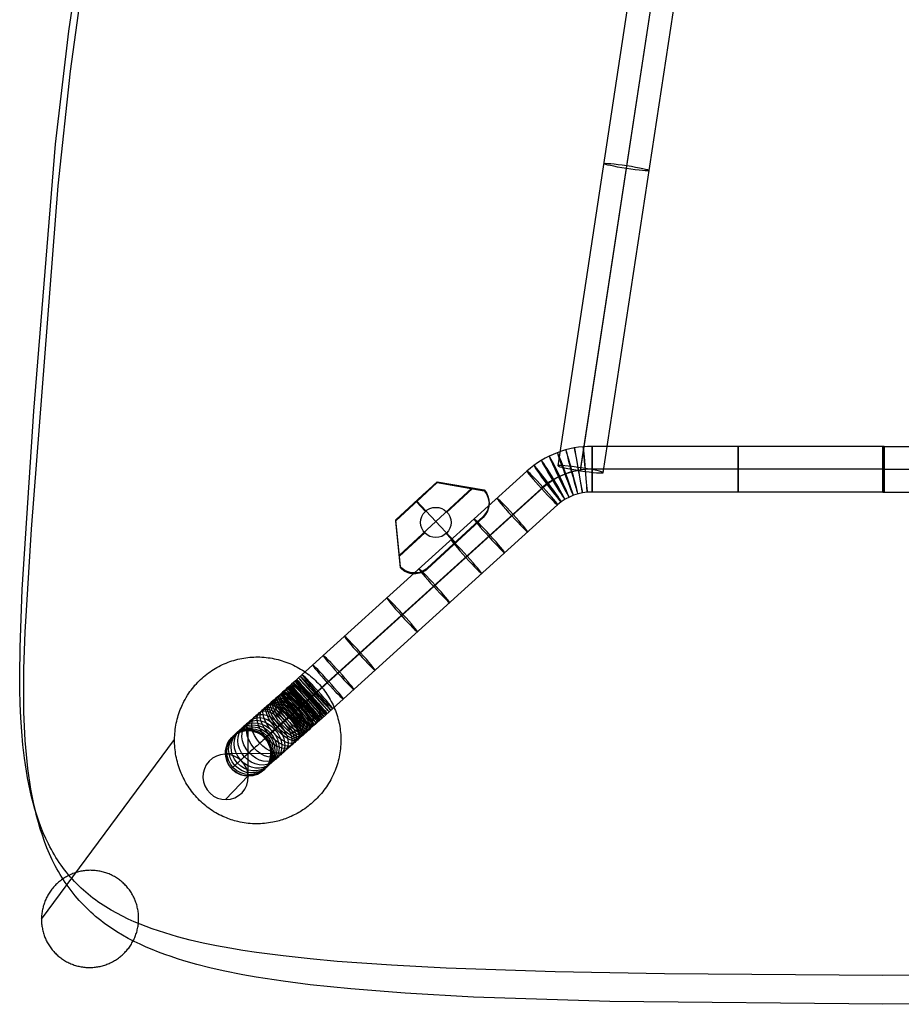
# Model space of a CAD drawing. Extents: x 603 to 1103, y 2695 to 3213.
# Tile 1 of 6: x 626 to 858, y 2695 to 2954. Entities that reach past the tile are written whole.
import ezdxf

# ---------------------------------------------------------------- set-up
doc = ezdxf.new("R2010")
doc.units = 0
doc.layers.add('CAPA_01', color=12, linetype='CONTINUOUS')
doc.layers.add('PATAS_MADERA_CON_METAL', color=70, linetype='CONTINUOUS')

msp = doc.modelspace()

# ---------------------------------------------------------------- linework, layer by layer
at = {"layer": 'CAPA_01'}
for points in [[(910.24, 2702.8, 428.5), (852.75, 2702.43, 428.1), (795.29, 2702.8, 428.51), (766.56, 2703.34, 429.08), (737.84, 2704.3, 430.07), (723.51, 2705.07, 430.83), (709.21, 2706.1, 431.81), (702.08, 2706.76, 432.4), (694.97, 2707.53, 433.09), (687.91, 2708.46, 433.87), (684.39, 2708.99, 434.31), (680.89, 2709.57, 434.78), (677.41, 2710.22, 435.29), (673.95, 2710.93, 435.84), (670.53, 2711.72, 436.42), (667.13, 2712.6, 437.06), (665.46, 2713.08, 437.39), (663.8, 2713.58, 437.74), (662.15, 2714.11, 438.09), (660.51, 2714.67, 438.47), (658.9, 2715.26, 438.85), (657.3, 2715.89, 439.24), (655.73, 2716.55, 439.65), (654.18, 2717.25, 440.07), (652.66, 2717.98, 440.5), (651.17, 2718.76, 440.95), (649.71, 2719.58, 441.4), (648.28, 2720.44, 441.86), (646.9, 2721.34, 442.33), (646.22, 2721.81, 442.57), (645.56, 2722.29, 442.8), (644.9, 2722.78, 443.04), (644.26, 2723.28, 443.29), (643.62, 2723.8, 443.53), (643, 2724.33, 443.77), (642.39, 2724.86, 444.01), (641.79, 2725.41, 444.26), (641.21, 2725.97, 444.5), (640.63, 2726.54, 444.74), (640.07, 2727.12, 444.99), (639.53, 2727.71, 445.23), (638.99, 2728.31, 445.47), (638.47, 2728.92, 445.71), (637.96, 2729.55, 445.94), (637.46, 2730.18, 446.18), (636.98, 2730.82, 446.41), (636.51, 2731.47, 446.65), (636.06, 2732.13, 446.87), (635.61, 2732.8, 447.1), (635.18, 2733.48, 447.33), (634.76, 2734.17, 447.55), (634.35, 2734.87, 447.77), (633.96, 2735.58, 447.98), (633.58, 2736.29, 448.19), (633.21, 2737.01, 448.4), (632.51, 2738.47, 448.8), (631.85, 2739.96, 449.19), (631.23, 2741.49, 449.57), (630.66, 2743.04, 449.92), (630.13, 2744.6, 450.26), (629.64, 2746.19, 450.58), (629.19, 2747.81, 450.88), (628.76, 2749.44, 451.17), (628.38, 2751.09, 451.44), (628.03, 2752.75, 451.68), (627.7, 2754.44, 451.92), (627.41, 2756.14, 452.13), (627.14, 2757.86, 452.33), (626.9, 2759.59, 452.51), (626.49, 2763.09, 452.82), (626.17, 2766.64, 453.07), (625.93, 2770.24, 453.26), (625.77, 2773.87, 453.39), (625.67, 2777.56, 453.48), (625.63, 2781.25, 453.52), (625.72, 2788.74, 453.47), (626.32, 2803.99, 453.06), (629.32, 2850.9, 450.71), (635.04, 2921.16, 445.86), (638.54, 2950.97, 443.56), (642.88, 2979.76, 441.31)], [(924.62, 2695.54, 435.37), (852.75, 2694.81, 434.57), (780.92, 2695.54, 435.38), (745.01, 2696.7, 436.6), (727.07, 2697.72, 437.62), (712.76, 2698.86, 438.72), (702.06, 2699.97, 439.75), (694.95, 2700.88, 440.55), (687.89, 2701.97, 441.48), (684.37, 2702.59, 441.99), (679.13, 2703.64, 442.84), (675.66, 2704.43, 443.46), (672.22, 2705.31, 444.12), (668.82, 2706.28, 444.83), (667.13, 2706.8, 445.2), (665.45, 2707.35, 445.59), (663.79, 2707.94, 445.99), (662.15, 2708.55, 446.41), (660.51, 2709.2, 446.84), (658.9, 2709.88, 447.28), (657.31, 2710.61, 447.74), (655.74, 2711.37, 448.21), (654.2, 2712.17, 448.69), (652.69, 2713.02, 449.18), (651.2, 2713.91, 449.69), (649.75, 2714.85, 450.21), (648.33, 2715.83, 450.73), (647.64, 2716.34, 451), (646.96, 2716.86, 451.27), (646.29, 2717.4, 451.54), (645.62, 2717.94, 451.81), (644.97, 2718.5, 452.08), (644.34, 2719.07, 452.35), (643.71, 2719.66, 452.63), (643.09, 2720.25, 452.9), (642.49, 2720.86, 453.18), (641.9, 2721.48, 453.45), (641.32, 2722.11, 453.72), (640.75, 2722.75, 454), (640.2, 2723.4, 454.27), (639.66, 2724.07, 454.54), (639.14, 2724.74, 454.81), (638.62, 2725.43, 455.08), (638.12, 2726.13, 455.34), (637.63, 2726.84, 455.6), (637.16, 2727.55, 455.86), (636.7, 2728.28, 456.12), (636.26, 2729.01, 456.37), (635.82, 2729.76, 456.62), (635.4, 2730.51, 456.87), (634.99, 2731.28, 457.12), (634.22, 2732.83, 457.59), (633.49, 2734.41, 458.05), (632.81, 2736.01, 458.49), (632.18, 2737.64, 458.91), (631.59, 2739.31, 459.32), (631.05, 2740.99, 459.7), (630.55, 2742.69, 460.07), (630.09, 2744.4, 460.41), (629.66, 2746.15, 460.73), (629.27, 2747.91, 461.04), (628.91, 2749.67, 461.32), (628.59, 2751.44, 461.58), (628.3, 2753.24, 461.83), (628.03, 2755.05, 462.05), (627.8, 2756.87, 462.26), (627.4, 2760.54, 462.61), (627.1, 2764.24, 462.9), (626.89, 2767.97, 463.12), (626.75, 2771.73, 463.28), (626.68, 2777.41, 463.43), (626.73, 2783.13, 463.46), (627.06, 2792.72, 463.32), (628.73, 2819.85, 462.3), (635.73, 2910.21, 456.53), (638.98, 2940.45, 454.24), (642.53, 2965.96, 452.22)]]:
    msp.add_polyline3d(points, dxfattribs=at)
at = {"layer": 'PATAS_MADERA_CON_METAL'}
for p, q in [((767.31, 2836.53, 430.79), (791.48, 2995.6, 420.42)), ((773.18, 2835.25, 424.8), (797.35, 2994.32, 414.44)), ((773.3, 2836.01, 436.78), (797.47, 2995.08, 426.41)), ((779.17, 2834.73, 430.79), (803.34, 2993.8, 420.42)), ((853.07, 2841.63, 430.79), (776.24, 2841.63, 430.79)), ((852.74, 2841.63, 430.79), (929.57, 2841.63, 430.79)), ((852.74, 2841.63, 430.79), (852.74, 2829.63, 430.79)), ((853.07, 2841.63, 430.79), (853.07, 2829.63, 430.79)), ((853.07, 2835.63, 424.79), (776.24, 2835.63, 424.79)), ((853.07, 2835.63, 436.79), (776.24, 2835.63, 436.79)), ((852.74, 2835.63, 424.79), (929.57, 2835.63, 424.79)), ((852.74, 2835.63, 436.79), (929.57, 2835.63, 436.79)), ((852.74, 2835.63, 424.79), (852.74, 2835.63, 436.79)), ((853.07, 2835.63, 424.79), (853.07, 2835.63, 436.79)), ((744.73, 2830.74, 435.02), (725.54, 2813, 437.14)), ((730.02, 2827.32, 435.43), (735.47, 2832.36, 434.83)), ((730.02, 2827.2, 434.43), (735.47, 2832.24, 433.83)), ((730.02, 2827.09, 433.44), (735.47, 2832.12, 432.84)), ((735.47, 2832.12, 432.84), (735.47, 2832.36, 434.83)), ((735.47, 2832.36, 434.83), (747.81, 2830.21, 435.08)), ((735.47, 2832.24, 433.83), (747.81, 2830.09, 434.09)), ((735.47, 2832.12, 432.84), (747.81, 2829.97, 433.1)), ((744.73, 2830.51, 433.03), (738.06, 2824.34, 433.77)), ((741.64, 2831.05, 432.97), (741.64, 2831.28, 434.95)), ((747.81, 2829.97, 433.1), (747.81, 2830.21, 435.08)), ((724.57, 2822.29, 436.03), (732.75, 2829.84, 435.13)), ((724.57, 2822.17, 435.03), (732.75, 2829.72, 434.13)), ((724.57, 2822.05, 434.04), (732.75, 2829.6, 433.14)), ((732.75, 2829.84, 435.13), (730.02, 2827.32, 435.43)), ((732.75, 2829.72, 434.13), (730.02, 2827.2, 434.43)), ((732.75, 2829.6, 433.14), (730.02, 2827.09, 433.44)), ((730.02, 2827.09, 433.44), (730.02, 2827.32, 435.43)), ((740.24, 2816.42, 436.73), (730.02, 2827.32, 435.43)), ((731.38, 2828.35, 433.29), (731.38, 2828.58, 435.28)), ((732.75, 2829.6, 433.14), (732.75, 2829.84, 435.13)), ((732.75, 2829.6, 433.14), (732.75, 2829.84, 435.13)), ((853.07, 2829.63, 430.79), (776.24, 2829.63, 430.79)), ((852.74, 2829.63, 430.79), (929.57, 2829.63, 430.79)), ((728.66, 2825.83, 433.59), (728.66, 2826.06, 435.58)), ((732.41, 2824.54, 433.74), (730.02, 2827.09, 433.44)), ((749.15, 2826.41, 433.52), (749.15, 2826.65, 435.51)), ((724.57, 2822.05, 434.04), (724.57, 2822.29, 436.03)), ((725.86, 2809.91, 437.5), (724.57, 2822.29, 436.03)), ((725.86, 2809.79, 436.51), (724.57, 2822.17, 435.03)), ((747.56, 2823.19, 435.92), (732.93, 2809.66, 437.53)), ((747.56, 2823.07, 434.93), (732.93, 2809.54, 436.54)), ((747.56, 2822.95, 433.93), (732.93, 2809.42, 435.55)), ((747.56, 2822.95, 433.93), (747.56, 2823.19, 435.92)), ((725.86, 2809.67, 435.52), (724.57, 2822.05, 434.04)), ((732.21, 2818.93, 434.41), (725.54, 2812.76, 435.15)), ((740.24, 2816.19, 434.74), (737.86, 2818.73, 434.44)), ((725.22, 2815.86, 434.78), (725.22, 2816.1, 436.77)), ((740.24, 2816.19, 434.74), (740.24, 2816.42, 436.73)), ((725.86, 2809.67, 435.52), (725.86, 2809.91, 437.5)), ((732.93, 2809.42, 435.55), (732.93, 2809.66, 437.53)), ((729.34, 2808.09, 435.71), (729.34, 2808.33, 437.69)), ((685.77, 2754.91, 416.25), (685.77, 2766.85, 415.1)), ((679.79, 2760.93, 416.2), (691.74, 2760.83, 415.14)), ((685.77, 2754.91, 416.3), (679.82, 2748.68, 356.87))]:
    msp.add_line(p, q, dxfattribs=at)
at = {"layer": 'PATAS_MADERA_CON_METAL', "color": 7}
msp.add_line((631.36, 2717.26), (666.38, 2764.49, 450.07), dxfattribs=at)
msp.add_lwpolyline([(631.36, 2717.26), (631.36, 2716.94), (631.37, 2716.63), (631.39, 2716.32), (631.41, 2716.01), (631.44, 2715.7), (631.48, 2715.39), (631.53, 2715.08), (631.59, 2714.77), (631.65, 2714.46), (631.72, 2714.16), (631.8, 2713.86), (631.88, 2713.55), (631.97, 2713.26), (632.07, 2712.96), (632.18, 2712.67), (632.29, 2712.38), (632.41, 2712.09), (632.54, 2711.8), (632.67, 2711.52), (632.81, 2711.25), (632.96, 2710.97), (633.12, 2710.7), (633.28, 2710.44), (633.45, 2710.17), (633.62, 2709.91), (633.8, 2709.66), (633.99, 2709.41), (634.18, 2709.17), (634.38, 2708.93), (634.59, 2708.69), (634.8, 2708.47), (635.01, 2708.24), (635.23, 2708.02), (635.46, 2707.81), (635.69, 2707.6), (635.93, 2707.4), (636.17, 2707.21), (636.42, 2707.02), (636.67, 2706.83), (636.93, 2706.66), (637.19, 2706.48), (637.45, 2706.32), (637.72, 2706.16), (637.99, 2706.01), (638.27, 2705.87), (638.55, 2705.73), (638.83, 2705.6), (639.12, 2705.48), (639.41, 2705.36), (639.7, 2705.25), (639.99, 2705.15), (640.29, 2705.05), (640.59, 2704.96), (640.89, 2704.88), (641.19, 2704.81), (641.5, 2704.75), (641.81, 2704.69), (642.12, 2704.64), (642.42, 2704.6), (642.74, 2704.56), (643.05, 2704.53), (643.36, 2704.51), (643.67, 2704.5), (643.98, 2704.5), (644.3, 2704.5), (644.61, 2704.51), (644.92, 2704.53), (645.24, 2704.55), (645.55, 2704.59), (645.86, 2704.63), (646.17, 2704.68), (646.48, 2704.74), (646.78, 2704.8), (647.09, 2704.87), (647.39, 2704.95), (647.7, 2705.04), (648, 2705.13), (648.29, 2705.23), (648.59, 2705.34), (648.88, 2705.46), (649.17, 2705.58), (649.46, 2705.71), (649.74, 2705.84), (650.02, 2705.99), (650.3, 2706.14), (650.57, 2706.3), (650.84, 2706.46), (651.1, 2706.63), (651.36, 2706.81), (651.62, 2706.99), (651.87, 2707.18), (652.12, 2707.37), (652.36, 2707.58), (652.6, 2707.78), (652.83, 2707.99), (653.06, 2708.21), (653.28, 2708.44), (653.5, 2708.67), (653.71, 2708.9), (653.92, 2709.14), (654.12, 2709.39), (654.31, 2709.63), (654.5, 2709.89), (654.68, 2710.15), (654.85, 2710.41), (655.02, 2710.68), (655.18, 2710.95), (655.34, 2711.22), (655.49, 2711.5), (655.63, 2711.78), (655.76, 2712.07), (655.89, 2712.36), (656.01, 2712.65), (656.12, 2712.94), (656.23, 2713.24), (656.33, 2713.54), (656.42, 2713.84), (656.5, 2714.14), (656.58, 2714.45), (656.65, 2714.76), (656.71, 2715.07), (656.77, 2715.38), (656.81, 2715.69), (656.85, 2716), (656.88, 2716.31), (656.91, 2716.63), (656.92, 2716.94), (656.93, 2717.26), (656.93, 2717.57), (656.92, 2717.89), (656.91, 2718.2), (656.88, 2718.51), (656.85, 2718.83), (656.81, 2719.14), (656.77, 2719.45), (656.71, 2719.76), (656.65, 2720.07), (656.58, 2720.37), (656.51, 2720.68), (656.42, 2720.98), (656.33, 2721.28), (656.23, 2721.58), (656.13, 2721.87), (656.01, 2722.17), (655.89, 2722.45), (655.76, 2722.74), (655.63, 2723.02), (655.49, 2723.3), (655.34, 2723.58), (655.18, 2723.85), (655.02, 2724.12), (654.85, 2724.38), (654.68, 2724.64), (654.5, 2724.9), (654.31, 2725.15), (654.12, 2725.4), (653.92, 2725.64), (653.71, 2725.87), (653.5, 2726.1), (653.28, 2726.33), (653.06, 2726.55), (652.83, 2726.76), (652.59, 2726.97), (652.36, 2727.18), (652.11, 2727.37), (651.86, 2727.56), (651.61, 2727.75), (651.35, 2727.92), (651.09, 2728.1), (650.82, 2728.26), (650.55, 2728.42), (650.28, 2728.57), (650, 2728.72), (649.72, 2728.85), (649.44, 2728.99), (649.15, 2729.11), (648.86, 2729.23), (648.56, 2729.33), (648.26, 2729.44), (647.97, 2729.53), (647.66, 2729.62), (647.36, 2729.7), (647.06, 2729.77), (646.75, 2729.84), (646.44, 2729.89), (646.13, 2729.94), (645.82, 2729.98), (645.51, 2730.02), (645.19, 2730.04), (644.88, 2730.06), (644.56, 2730.07), (644.25, 2730.08), (643.94, 2730.07), (643.62, 2730.06), (643.31, 2730.04), (642.99, 2730.01), (642.68, 2729.98), (642.37, 2729.93), (642.06, 2729.88), (641.75, 2729.82), (641.44, 2729.76), (641.13, 2729.68), (640.83, 2729.6), (640.53, 2729.52), (640.23, 2729.42), (639.93, 2729.32), (639.63, 2729.21), (639.34, 2729.09), (639.05, 2728.96), (638.77, 2728.83), (638.48, 2728.69), (638.2, 2728.55), (637.93, 2728.4), (637.65, 2728.24), (637.39, 2728.07), (637.12, 2727.9), (636.86, 2727.72), (636.6, 2727.54), (636.35, 2727.34), (636.11, 2727.15), (635.87, 2726.94), (635.63, 2726.74), (635.4, 2726.52), (635.17, 2726.3), (634.95, 2726.08), (634.74, 2725.85), (634.53, 2725.61), (634.32, 2725.37), (634.12, 2725.12), (633.93, 2724.87), (633.75, 2724.62), (633.57, 2724.36), (633.39, 2724.1), (633.23, 2723.83), (633.07, 2723.56), (632.92, 2723.28), (632.77, 2723), (632.63, 2722.72), (632.5, 2722.43), (632.37, 2722.15), (632.25, 2721.85), (632.14, 2721.56), (632.04, 2721.26), (631.94, 2720.96), (631.85, 2720.66), (631.77, 2720.36), (631.69, 2720.05), (631.63, 2719.75), (631.57, 2719.44), (631.51, 2719.13), (631.47, 2718.82), (631.43, 2718.51), (631.4, 2718.2), (631.38, 2717.88), (631.37, 2717.57)], close=True, dxfattribs=at)
at = {"layer": 'PATAS_MADERA_CON_METAL'}
for points in [[(759.12, 2835.14, 431.2), (699.02, 2780.71, 434.63), (698.09, 2779.87, 434.62), (697.19, 2779.07, 434.58), (696.52, 2778.47, 434.52), (695.87, 2777.89, 434.44), (695.45, 2777.51, 434.38), (694.81, 2776.94, 434.26), (694.19, 2776.39, 434.12), (693.79, 2776.03, 434.01), (693.39, 2775.68, 433.9), (692.98, 2775.32, 433.77), (692.6, 2774.98, 433.64), (692.22, 2774.64, 433.49), (691.84, 2774.31, 433.33), (691.46, 2773.97, 433.17), (691.1, 2773.66, 432.99), (690.74, 2773.34, 432.81), (690.39, 2773.03, 432.61), (690.03, 2772.72, 432.4), (689.69, 2772.42, 432.19), (689.36, 2772.12, 431.96), (689.03, 2771.83, 431.72), (688.7, 2771.55, 431.47), (688.39, 2771.27, 431.21), (688.08, 2771, 430.95), (687.77, 2770.73, 430.67), (687.47, 2770.47, 430.38), (687.18, 2770.21, 430.08), (686.9, 2769.96, 429.77), (686.62, 2769.72, 429.45), (686.35, 2769.48, 429.12), (686.08, 2769.25, 428.78), (685.82, 2769.02, 428.43), (685.57, 2768.8, 428.06), (685.33, 2768.59, 427.69), (685.09, 2768.38, 427.31), (684.86, 2768.17, 426.91), (684.64, 2767.98, 426.51), (684.42, 2767.79, 426.1), (684.21, 2767.6, 425.67), (684.01, 2767.42, 425.23), (683.82, 2767.25, 424.79), (683.63, 2767.09, 424.34), (683.45, 2766.92, 423.86), (683.28, 2766.77, 423.39), (683.12, 2766.62, 422.9), (682.96, 2766.49, 422.41), (682.81, 2766.35, 421.89), (682.67, 2766.22, 421.37), (682.54, 2766.1, 420.84), (682.42, 2765.99, 420.31), (682.3, 2765.87, 419.75), (682.19, 2765.77, 419.18), (682.09, 2765.68, 418.62), (682, 2765.59, 418.05), (681.91, 2765.5, 417.44), (681.83, 2765.42, 416.83), (681.76, 2765.36, 416.22), (681.7, 2765.29, 415.61)], [(763.41, 2830.8, 437.1), (703.16, 2776.23, 440.53), (702.07, 2775.26, 440.52), (701.03, 2774.32, 440.47), (700.24, 2773.61, 440.4), (699.47, 2772.93, 440.31), (698.96, 2772.47, 440.23), (698.19, 2771.79, 440.09), (697.45, 2771.12, 439.92), (696.95, 2770.68, 439.79), (696.46, 2770.24, 439.65), (695.96, 2769.8, 439.49), (695.48, 2769.38, 439.32), (695, 2768.96, 439.14), (694.53, 2768.54, 438.94), (694.05, 2768.12, 438.73), (693.59, 2767.71, 438.51), (693.13, 2767.31, 438.27), (692.67, 2766.9, 438.02), (692.22, 2766.5, 437.75), (691.78, 2766.12, 437.47), (691.34, 2765.73, 437.18), (690.91, 2765.35, 436.86), (690.48, 2764.97, 436.54), (690.06, 2764.61, 436.2), (689.65, 2764.25, 435.84), (689.25, 2763.89, 435.47), (688.85, 2763.54, 435.09), (688.46, 2763.2, 434.69), (688.08, 2762.87, 434.28), (687.71, 2762.54, 433.85), (687.35, 2762.23, 433.41), (686.99, 2761.91, 432.95), (686.65, 2761.61, 432.48), (686.31, 2761.32, 432), (685.99, 2761.03, 431.51), (685.67, 2760.76, 430.99), (685.37, 2760.49, 430.47), (685.08, 2760.23, 429.94), (684.79, 2759.98, 429.4), (684.52, 2759.74, 428.84), (684.26, 2759.5, 428.27), (684.01, 2759.28, 427.7), (683.77, 2759.07, 427.11), (683.54, 2758.86, 426.51), (683.32, 2758.67, 425.9), (683.11, 2758.48, 425.28), (682.92, 2758.31, 424.66), (682.73, 2758.13, 424.01), (682.55, 2757.97, 423.36), (682.39, 2757.82, 422.71), (682.24, 2757.68, 422.06), (682.09, 2757.55, 421.38), (681.96, 2757.42, 420.69), (681.84, 2757.31, 420.01), (681.73, 2757.2, 419.32), (681.62, 2757.1, 418.6), (681.53, 2757.01, 417.88), (681.45, 2756.93, 417.17), (681.38, 2756.86, 416.45)], [(762.9, 2830.6, 425.11), (702.91, 2776.27, 428.53), (702.12, 2775.56, 428.53), (701.37, 2774.88, 428.49), (700.81, 2774.39, 428.44), (700.28, 2773.91, 428.38), (699.93, 2773.6, 428.32), (699.42, 2773.15, 428.23), (698.94, 2772.72, 428.12), (698.62, 2772.44, 428.04), (698.31, 2772.16, 427.95), (698, 2771.89, 427.85), (697.71, 2771.63, 427.75), (697.42, 2771.38, 427.64), (697.14, 2771.13, 427.52), (696.86, 2770.88, 427.4), (696.6, 2770.65, 427.27), (696.34, 2770.42, 427.14), (696.09, 2770.2, 427), (695.84, 2769.98, 426.85), (695.61, 2769.77, 426.7), (695.38, 2769.57, 426.55), (695.15, 2769.37, 426.38), (694.93, 2769.18, 426.21), (694.72, 2768.99, 426.04), (694.51, 2768.81, 425.86), (694.31, 2768.63, 425.68), (694.11, 2768.46, 425.49), (693.92, 2768.29, 425.29), (693.74, 2768.13, 425.09), (693.55, 2767.97, 424.88), (693.38, 2767.82, 424.67), (693.21, 2767.67, 424.45), (693.04, 2767.52, 424.22), (692.87, 2767.38, 423.98), (692.72, 2767.24, 423.74), (692.56, 2767.1, 423.49), (692.41, 2766.97, 423.23), (692.26, 2766.84, 422.96), (692.12, 2766.71, 422.69), (691.98, 2766.59, 422.4), (691.84, 2766.46, 422.11), (691.71, 2766.35, 421.8), (691.58, 2766.23, 421.49), (691.46, 2766.12, 421.16), (691.34, 2766.01, 420.83), (691.22, 2765.91, 420.48), (691.11, 2765.81, 420.13), (691, 2765.71, 419.75), (690.9, 2765.62, 419.37), (690.8, 2765.53, 418.98), (690.71, 2765.44, 418.58), (690.62, 2765.36, 418.16), (690.53, 2765.28, 417.72), (690.45, 2765.2, 417.28), (690.38, 2765.14, 416.84), (690.31, 2765.07, 416.36), (690.25, 2765.01, 415.88), (690.2, 2764.95, 415.39), (690.15, 2764.9, 414.89)], [(767.19, 2826.26, 431), (707.05, 2771.79, 434.43), (706.11, 2770.95, 434.43), (705.21, 2770.14, 434.38), (704.53, 2769.53, 434.33), (703.88, 2768.95, 434.24), (703.45, 2768.57, 434.18), (702.81, 2768, 434.06), (702.19, 2767.45, 433.92), (701.78, 2767.09, 433.81), (701.38, 2766.73, 433.7), (700.98, 2766.37, 433.57), (700.59, 2766.03, 433.44), (700.21, 2765.69, 433.29), (699.83, 2765.36, 433.13), (699.45, 2765.02, 432.97), (699.09, 2764.71, 432.79), (698.73, 2764.39, 432.61), (698.38, 2764.08, 432.41), (698.03, 2763.77, 432.2), (697.69, 2763.47, 431.99), (697.36, 2763.18, 431.76), (697.03, 2762.89, 431.53), (696.71, 2762.61, 431.28), (696.39, 2762.33, 431.02), (696.09, 2762.06, 430.76), (695.78, 2761.8, 430.48), (695.49, 2761.54, 430.2), (695.2, 2761.29, 429.9), (694.92, 2761.04, 429.6), (694.64, 2760.8, 429.28), (694.38, 2760.56, 428.96), (694.12, 2760.33, 428.62), (693.86, 2760.11, 428.27), (693.62, 2759.89, 427.92), (693.38, 2759.68, 427.55), (693.14, 2759.48, 427.18), (692.92, 2759.28, 426.79), (692.7, 2759.09, 426.39), (692.49, 2758.9, 425.99), (692.28, 2758.72, 425.57), (692.09, 2758.55, 425.14), (691.9, 2758.38, 424.71), (691.72, 2758.22, 424.27), (691.54, 2758.06, 423.81), (691.37, 2757.91, 423.34), (691.21, 2757.76, 422.86), (691.06, 2757.63, 422.38), (690.91, 2757.5, 421.88), (690.78, 2757.37, 421.37), (690.65, 2757.25, 420.85), (690.53, 2757.14, 420.33), (690.41, 2757.03, 419.78), (690.3, 2756.93, 419.23), (690.2, 2756.84, 418.67), (690.11, 2756.75, 418.12), (690.03, 2756.67, 417.52), (689.95, 2756.59, 416.93), (689.89, 2756.52, 416.33), (689.83, 2756.46, 415.73)]]:
    msp.add_polyline3d(points, dxfattribs=at)
at = {"layer": 'PATAS_MADERA_CON_METAL', "color": 7}
msp.add_polyline3d([(666.38, 2764.49, 450.07), (666.39, 2765.03, 450.07), (666.42, 2765.57, 450.07), (666.45, 2766.1, 450.06), (666.5, 2766.64, 450.05), (666.57, 2767.18, 450.04), (666.64, 2767.71, 450.03), (666.73, 2768.24, 450.01), (666.83, 2768.77, 450), (666.95, 2769.3, 449.98), (667.07, 2769.82, 449.96), (667.21, 2770.34, 449.93), (667.37, 2770.86, 449.91), (667.53, 2771.37, 449.88), (667.71, 2771.88, 449.85), (667.9, 2772.38, 449.82), (668.1, 2772.88, 449.79), (668.28, 2773.3, 449.76), (668.46, 2773.7, 449.73), (668.66, 2774.11, 449.7), (668.86, 2774.51, 449.66), (669.16, 2775.06, 449.62), (669.47, 2775.6, 449.57), (669.79, 2776.14, 449.52), (670.14, 2776.66, 449.46), (670.44, 2777.1, 449.41), (670.76, 2777.53, 449.37), (671.08, 2777.96, 449.32), (671.42, 2778.37, 449.27), (671.76, 2778.78, 449.21), (672.12, 2779.18, 449.16), (672.49, 2779.57, 449.11), (672.86, 2779.96, 449.05), (673.25, 2780.33, 449), (673.64, 2780.69, 448.94), (674.04, 2781.04, 448.88), (674.45, 2781.38, 448.83), (674.87, 2781.72, 448.77), (675.3, 2782.04, 448.71), (675.74, 2782.35, 448.65), (676.18, 2782.65, 448.59), (676.63, 2782.94, 448.53), (677.09, 2783.22, 448.47), (677.55, 2783.48, 448.41), (678.02, 2783.74, 448.35), (678.5, 2783.98, 448.29), (678.98, 2784.21, 448.23), (679.47, 2784.43, 448.17), (679.96, 2784.64, 448.12), (680.46, 2784.83, 448.06), (680.96, 2785.01, 448), (681.47, 2785.19, 447.94), (681.98, 2785.34, 447.88), (682.49, 2785.49, 447.83), (683.01, 2785.62, 447.77), (683.53, 2785.74, 447.72), (684.06, 2785.85, 447.66), (684.58, 2785.94, 447.61), (685.11, 2786.02, 447.56), (685.64, 2786.09, 447.51), (686.18, 2786.14, 447.46), (686.71, 2786.18, 447.41), (687.25, 2786.21, 447.36), (687.78, 2786.23, 447.31), (688.32, 2786.23, 447.27), (688.85, 2786.22, 447.22), (689.39, 2786.19, 447.18), (689.92, 2786.16, 447.14), (690.46, 2786.11, 447.1), (690.99, 2786.04, 447.06), (691.52, 2785.97, 447.03), (692.05, 2785.88, 446.99), (692.58, 2785.77, 446.96), (693.1, 2785.66, 446.93), (693.63, 2785.53, 446.9), (694.14, 2785.39, 446.87), (694.66, 2785.24, 446.84), (695.17, 2785.07, 446.82), (695.68, 2784.89, 446.8), (696.18, 2784.7, 446.78), (696.68, 2784.5, 446.76), (697.17, 2784.29, 446.74), (697.66, 2784.06, 446.73), (698.14, 2783.82, 446.71), (698.62, 2783.57, 446.7), (699.09, 2783.31, 446.69), (699.55, 2783.04, 446.69), (700.01, 2782.75, 446.68), (700.46, 2782.46, 446.68), (700.9, 2782.15, 446.67), (701.34, 2781.83, 446.68), (701.76, 2781.51, 446.68), (702.18, 2781.17, 446.68), (702.59, 2780.82, 446.69), (703, 2780.47, 446.69), (703.39, 2780.1, 446.7), (703.77, 2779.72, 446.71), (704.15, 2779.34, 446.73), (704.51, 2778.94, 446.74), (704.87, 2778.54, 446.76), (705.22, 2778.13, 446.77), (705.55, 2777.71, 446.79), (705.88, 2777.28, 446.81), (706.19, 2776.84, 446.84), (706.49, 2776.4, 446.86), (706.79, 2775.95, 446.88), (707.07, 2775.49, 446.91), (707.34, 2775.02, 446.93), (707.6, 2774.55, 446.96), (707.84, 2774.08, 446.99), (708.08, 2773.59, 447.02), (708.3, 2773.1, 447.05), (708.51, 2772.61, 447.08), (708.71, 2772.11, 447.11), (708.9, 2771.61, 447.15), (709.07, 2771.1, 447.18), (709.23, 2770.59, 447.21), (709.38, 2770.07, 447.24), (709.52, 2769.55, 447.28), (709.64, 2769.03, 447.31), (709.75, 2768.5, 447.35), (709.85, 2767.97, 447.38), (709.93, 2767.44, 447.41), (710, 2766.91, 447.45), (710.06, 2766.38, 447.48), (710.1, 2765.84, 447.51), (710.13, 2765.3, 447.54), (710.15, 2764.77, 447.58), (710.15, 2764.23, 447.61), (710.14, 2763.69, 447.64), (710.12, 2763.15, 447.67), (710.08, 2762.62, 447.7), (710.03, 2762.08, 447.72), (709.97, 2761.55, 447.75), (709.89, 2761.01, 447.78), (709.8, 2760.48, 447.8), (709.7, 2759.95, 447.83), (709.58, 2759.43, 447.85), (709.45, 2758.9, 447.87), (709.31, 2758.38, 447.89), (709.16, 2757.86, 447.91), (708.99, 2757.35, 447.93), (708.81, 2756.84, 447.94), (708.61, 2756.34, 447.96), (708.41, 2755.84, 447.97), (708.19, 2755.34, 447.98), (707.96, 2754.85, 447.99), (707.72, 2754.37, 448), (707.46, 2753.89, 448.01), (707.2, 2753.42, 448.01), (706.92, 2752.95, 448.02), (706.63, 2752.49, 448.02), (706.33, 2752.04, 448.02), (706.02, 2751.6, 448.02), (705.7, 2751.16, 448.02), (705.36, 2750.73, 448.02), (705.02, 2750.31, 448.02), (704.67, 2749.9, 448.02), (704.3, 2749.49, 448.01), (703.93, 2749.1, 448), (703.55, 2748.71, 448), (703.16, 2748.34, 447.99), (702.75, 2747.97, 447.98), (702.34, 2747.61, 447.97), (701.93, 2747.27, 447.96), (701.5, 2746.93, 447.95), (701.06, 2746.6, 447.94), (700.62, 2746.29, 447.93), (700.17, 2745.98, 447.92), (699.8, 2745.74, 447.92), (699.43, 2745.51, 447.91), (699.05, 2745.29, 447.9), (698.67, 2745.07, 447.89), (698.28, 2744.86, 447.88), (697.89, 2744.66, 447.88), (697.49, 2744.47, 447.87), (697.09, 2744.28, 447.86), (696.72, 2744.12, 447.85), (696.34, 2743.96, 447.85), (695.95, 2743.8, 447.84), (695.55, 2743.65, 447.84), (695.15, 2743.51, 447.83), (694.75, 2743.38, 447.83), (694.35, 2743.25, 447.83), (693.94, 2743.13, 447.83), (693.53, 2743.02, 447.82), (693.12, 2742.92, 447.82), (692.66, 2742.81, 447.82), (692.2, 2742.72, 447.82), (691.67, 2742.62, 447.83), (691.14, 2742.54, 447.83), (690.61, 2742.47, 447.84), (690.07, 2742.41, 447.84), (689.54, 2742.36, 447.85), (689, 2742.33, 447.86), (688.46, 2742.32, 447.88), (687.92, 2742.31, 447.89), (687.39, 2742.32, 447.91), (686.85, 2742.34, 447.92), (686.32, 2742.38, 447.94), (685.78, 2742.43, 447.96), (685.25, 2742.49, 447.99), (684.72, 2742.57, 448.01), (684.19, 2742.65, 448.04), (683.67, 2742.76, 448.07), (683.05, 2742.89, 448.11), (682.61, 2743, 448.13), (682.17, 2743.12, 448.16), (681.73, 2743.25, 448.19), (681.3, 2743.39, 448.22), (680.87, 2743.54, 448.25), (680.44, 2743.69, 448.29), (680.01, 2743.86, 448.32), (679.59, 2744.03, 448.36), (679.11, 2744.25, 448.4), (678.62, 2744.48, 448.44), (678.14, 2744.72, 448.49), (677.67, 2744.97, 448.53), (677.21, 2745.24, 448.58), (676.75, 2745.51, 448.63), (676.3, 2745.8, 448.67), (675.86, 2746.1, 448.72), (675.42, 2746.41, 448.77), (674.99, 2746.73, 448.82), (674.57, 2747.06, 448.87), (674.16, 2747.4, 448.92), (673.75, 2747.75, 448.97), (673.36, 2748.11, 449.02), (672.97, 2748.48, 449.07), (672.6, 2748.86, 449.12), (672.23, 2749.25, 449.17), (671.87, 2749.65, 449.22), (671.52, 2750.06, 449.27), (671.18, 2750.48, 449.32), (670.85, 2750.9, 449.36), (670.54, 2751.34, 449.41), (670.23, 2751.78, 449.45), (669.93, 2752.22, 449.5), (669.65, 2752.67, 449.54), (669.38, 2753.13, 449.58), (669.12, 2753.6, 449.62), (668.87, 2754.06, 449.66), (668.65, 2754.5, 449.7), (668.46, 2754.88, 449.73), (668.29, 2755.27, 449.75), (668.12, 2755.66, 449.78), (667.96, 2756.05, 449.81), (667.77, 2756.55, 449.84), (667.59, 2757.06, 449.87), (667.42, 2757.57, 449.9), (667.26, 2758.09, 449.92), (667.12, 2758.61, 449.95), (666.99, 2759.13, 449.97), (666.87, 2759.66, 449.99), (666.76, 2760.19, 450.01), (666.67, 2760.72, 450.02), (666.59, 2761.26, 450.04), (666.52, 2761.79, 450.05), (666.47, 2762.33, 450.06), (666.43, 2762.87, 450.06), (666.4, 2763.41, 450.07), (666.38, 2763.95, 450.07)], close=True, dxfattribs=at)
at = {"layer": 'PATAS_MADERA_CON_METAL', "extrusion": (-0.149912, -0.986606, 0.0643)}
msp.add_circle((338.49, 617.63, -2966.49), 6, dxfattribs=at)
at = {"layer": 'PATAS_MADERA_CON_METAL', "extrusion": (0.965146, 0.261189, -0.016554)}
msp.add_circle((2535.11, 455.35, 1477.38), 6, dxfattribs=at)
at = {"layer": 'PATAS_MADERA_CON_METAL', "extrusion": (0.984459, 0.175264, -0.011108)}
msp.add_circle((2656, 444.75, 1252.81), 6, dxfattribs=at)
at = {"layer": 'PATAS_MADERA_CON_METAL', "extrusion": (0.996107, 0.087974, -0.005576)}
msp.add_circle((2756.43, 436.48, 1018.49), 6, dxfattribs=at)
at = {"layer": 'PATAS_MADERA_CON_METAL', "extrusion": (1, 7.57912e-14, 0)}
msp.add_circle((2835.63, 430.79, 776.24), 6, dxfattribs=at)
at = {"layer": 'PATAS_MADERA_CON_METAL', "extrusion": (1, 1.7053e-13, 6.46235e-27)}
msp.add_circle((2835.63, 430.79, 814.65), 6, dxfattribs=at)
at = {"layer": 'PATAS_MADERA_CON_METAL', "extrusion": (-1, 7.57912e-14, 0)}
msp.add_circle((-2835.63, 430.79, -852.74), 6, dxfattribs=at)
at = {"layer": 'PATAS_MADERA_CON_METAL', "extrusion": (-1, -7.57912e-14, 0)}
msp.add_circle((-2835.63, 430.79, -853.07), 6, dxfattribs=at)
at = {"layer": 'PATAS_MADERA_CON_METAL', "extrusion": (0.854489, 0.518431, -0.032843)}
msp.add_circle((2024.6, 500.5, 2109.02), 6, dxfattribs=at)
at = {"layer": 'PATAS_MADERA_CON_METAL', "extrusion": (0.9006, 0.433778, -0.027485)}
msp.add_circle((2219.9, 483.56, 1908.63), 6, dxfattribs=at)
at = {"layer": 'PATAS_MADERA_CON_METAL', "extrusion": (0.938317, 0.345083, -0.021871)}
msp.add_circle((2394.68, 467.95, 1690.45), 6, dxfattribs=at)
at = {"layer": 'PATAS_MADERA_CON_METAL', "extrusion": (0.738873, 0.672497, -0.042594)}
msp.add_circle((1579.74, 535.91, 2449.15), 6, dxfattribs=at)
at = {"layer": 'PATAS_MADERA_CON_METAL', "extrusion": (0.800411, 0.598252, -0.037895)}
msp.add_circle((1810.55, 518.17, 2289.76), 6, dxfattribs=at)
at = {"layer": 'PATAS_MADERA_CON_METAL', "extrusion": (0.149912, 0.986606, -0.0643)}
msp.add_circle((-338.49, 617.63, 2885.87), 6, dxfattribs=at)
at = {"layer": 'PATAS_MADERA_CON_METAL', "extrusion": (0.739548, 0.671759, -0.042526)}
msp.add_circle((1582.21, 535.68, 2436.97), 6, dxfattribs=at)
at = {"layer": 'PATAS_MADERA_CON_METAL', "extrusion": (1.17684e-14, 0.118481, 0.992956)}
msp.add_circle((-735.13, -2750.33, 765.34), 4, dxfattribs=at)
at = {"layer": 'PATAS_MADERA_CON_METAL', "extrusion": (0.739935, 0.671336, -0.042489)}
msp.add_circle((1583.62, 535.55, 2427.91), 6, dxfattribs=at)
at = {"layer": 'PATAS_MADERA_CON_METAL', "extrusion": (0.740246, 0.670994, -0.04246)}
msp.add_circle((1584.75, 535.45, 2419.03), 6, dxfattribs=at)
at = {"layer": 'PATAS_MADERA_CON_METAL', "extrusion": (0.7406, 0.670606, -0.042426)}
msp.add_circle((1586.03, 535.33, 2406.8), 6, dxfattribs=at)
at = {"layer": 'PATAS_MADERA_CON_METAL', "extrusion": (0.740887, 0.670289, -0.042411)}
msp.add_circle((1587.07, 535.26, 2394.71), 6, dxfattribs=at)
at = {"layer": 'PATAS_MADERA_CON_METAL', "extrusion": (0.741195, 0.669944, -0.042478)}
msp.add_circle((1588.18, 535.39, 2378.88), 6, dxfattribs=at)
at = {"layer": 'PATAS_MADERA_CON_METAL', "extrusion": (0.741359, 0.669792, -0.042027)}
msp.add_circle((1588.71, 534.31, 2371.24), 6, dxfattribs=at)
at = {"layer": 'PATAS_MADERA_CON_METAL', "extrusion": (0.741402, 0.669724, -0.042351)}
msp.add_circle((1588.9, 535.07, 2367.18), 6, dxfattribs=at)
at = {"layer": 'PATAS_MADERA_CON_METAL', "extrusion": (0.742998, 0.669174, -0.012621)}
msp.add_circle((1592.43, 464.54, 2374.67), 6, dxfattribs=at)
at = {"layer": 'PATAS_MADERA_CON_METAL', "extrusion": (0.742308, 0.669483, -0.027756)}
msp.add_circle((1590.78, 500.47, 2369.1), 6, dxfattribs=at)
at = {"layer": 'PATAS_MADERA_CON_METAL', "extrusion": (0.741847, 0.669602, -0.035999)}
msp.add_circle((1589.83, 520.01, 2366.15), 6, dxfattribs=at)
at = {"layer": 'PATAS_MADERA_CON_METAL', "extrusion": (0.741948, 0.662178, 0.10504)}
msp.add_circle((1603.16, 183.11, 2401.39), 6, dxfattribs=at)
at = {"layer": 'PATAS_MADERA_CON_METAL', "extrusion": (0.74283, 0.663759, 0.087337)}
msp.add_circle((1601.75, 225.72, 2399.28), 6, dxfattribs=at)
at = {"layer": 'PATAS_MADERA_CON_METAL', "extrusion": (0.743181, 0.664492, 0.078308)}
msp.add_circle((1601.01, 247.41, 2397.94), 6, dxfattribs=at)
at = {"layer": 'PATAS_MADERA_CON_METAL', "extrusion": (0.743461, 0.665165, 0.069435)}
msp.add_circle((1600.26, 268.7, 2396.45), 6, dxfattribs=at)
at = {"layer": 'PATAS_MADERA_CON_METAL', "extrusion": (0.743822, 0.66634, 0.052149)}
msp.add_circle((1598.75, 310.11, 2393.05), 6, dxfattribs=at)
at = {"layer": 'PATAS_MADERA_CON_METAL', "extrusion": (0.743939, 0.667306, 0.035462)}
msp.add_circle((1597.22, 350, 2389.17), 6, dxfattribs=at)
at = {"layer": 'PATAS_MADERA_CON_METAL', "extrusion": (0.743835, 0.668083, 0.019358)}
msp.add_circle((1595.69, 388.43, 2384.86), 6, dxfattribs=at)
at = {"layer": 'PATAS_MADERA_CON_METAL', "extrusion": (0.7437, 0.66842, 0.011136)}
msp.add_circle((1594.88, 408.03, 2382.44), 6, dxfattribs=at)
at = {"layer": 'PATAS_MADERA_CON_METAL', "extrusion": (0.743513, 0.668714, 0.00304)}
msp.add_circle((1594.06, 427.3, 2379.93), 6, dxfattribs=at)
at = {"layer": 'PATAS_MADERA_CON_METAL', "extrusion": (0.72252, 0.639304, 0.263162)}
msp.add_circle((1613.28, -202.18, 2388.59), 6, dxfattribs=at)
at = {"layer": 'PATAS_MADERA_CON_METAL', "extrusion": (0.726281, 0.643239, 0.242403)}
msp.add_circle((1612.17, -151.06, 2393.64), 6, dxfattribs=at)
at = {"layer": 'PATAS_MADERA_CON_METAL', "extrusion": (0.729711, 0.646929, 0.22137)}
msp.add_circle((1610.99, -99.45, 2397.69), 6, dxfattribs=at)
at = {"layer": 'PATAS_MADERA_CON_METAL', "extrusion": (0.732683, 0.650237, 0.200917)}
msp.add_circle((1609.77, -49.42, 2400.61), 6, dxfattribs=at)
at = {"layer": 'PATAS_MADERA_CON_METAL', "extrusion": (0.735232, 0.653189, 0.181048)}
msp.add_circle((1608.53, -0.96, 2402.5), 6, dxfattribs=at)
at = {"layer": 'PATAS_MADERA_CON_METAL', "extrusion": (0.737389, 0.655813, 0.161762)}
msp.add_circle((1607.27, 45.93, 2403.46), 6, dxfattribs=at)
at = {"layer": 'PATAS_MADERA_CON_METAL', "extrusion": (0.738371, 0.657061, 0.15192)}
msp.add_circle((1606.6, 69.81, 2403.62), 6, dxfattribs=at)
at = {"layer": 'PATAS_MADERA_CON_METAL', "extrusion": (0.739258, 0.65823, 0.142236)}
msp.add_circle((1605.92, 93.28, 2403.56), 6, dxfattribs=at)
at = {"layer": 'PATAS_MADERA_CON_METAL', "extrusion": (0.740768, 0.660343, 0.123331)}
msp.add_circle((1604.55, 138.99, 2402.84), 6, dxfattribs=at)
at = {"layer": 'PATAS_MADERA_CON_METAL', "extrusion": (0.66539, 0.584834, 0.463924)}
msp.add_circle((1621.07, -706.68, 2280.32), 6, dxfattribs=at)
at = {"layer": 'PATAS_MADERA_CON_METAL', "extrusion": (0.681856, 0.599987, 0.418435)}
msp.add_circle((1619.75, -590.57, 2315.03), 6, dxfattribs=at)
at = {"layer": 'PATAS_MADERA_CON_METAL', "extrusion": (0.696222, 0.613465, 0.37274)}
msp.add_circle((1618.16, -475.08, 2343.58), 6, dxfattribs=at)
at = {"layer": 'PATAS_MADERA_CON_METAL', "extrusion": (0.702492, 0.619452, 0.350405)}
msp.add_circle((1617.29, -419.01, 2355.36), 6, dxfattribs=at)
at = {"layer": 'PATAS_MADERA_CON_METAL', "extrusion": (0.708187, 0.624965, 0.328466)}
msp.add_circle((1616.37, -364.16, 2365.6), 6, dxfattribs=at)
at = {"layer": 'PATAS_MADERA_CON_METAL', "extrusion": (0.713507, 0.630194, 0.306208)}
msp.add_circle((1615.38, -308.74, 2374.67), 6, dxfattribs=at)
at = {"layer": 'PATAS_MADERA_CON_METAL', "extrusion": (0.718273, 0.634965, 0.284434)}
msp.add_circle((1614.35, -254.74, 2382.3), 6, dxfattribs=at)
at = {"layer": 'PATAS_MADERA_CON_METAL', "extrusion": (0.48595, 0.427392, 0.762357)}
msp.add_circle((1620.33, -1509.55, 1842.36), 6, dxfattribs=at)
at = {"layer": 'PATAS_MADERA_CON_METAL', "extrusion": (0.54741, 0.480394, 0.685247)}
msp.add_circle((1622.87, -1292.85, 2000.21), 6, dxfattribs=at)
at = {"layer": 'PATAS_MADERA_CON_METAL', "extrusion": (0.601366, 0.527551, 0.600041)}
msp.add_circle((1623.3, -1062.21, 2133.23), 6, dxfattribs=at)
at = {"layer": 'PATAS_MADERA_CON_METAL', "extrusion": (0.646355, 0.567583, 0.509975)}
msp.add_circle((1622.14, -825.5, 2238.27), 6, dxfattribs=at)
at = {"layer": 'PATAS_MADERA_CON_METAL', "extrusion": (0.148606, 0.144233, 0.978322)}
msp.add_circle((1503.56, -2276.43, 909.22), 6, dxfattribs=at)
at = {"layer": 'PATAS_MADERA_CON_METAL', "extrusion": (0.212677, 0.197163, 0.957024)}
msp.add_circle((1558.48, -2156.67, 1092.73), 6, dxfattribs=at)
at = {"layer": 'PATAS_MADERA_CON_METAL', "extrusion": (0.280251, 0.253412, 0.925874)}
msp.add_circle((1587.92, -2027.4, 1283.56), 6, dxfattribs=at)
at = {"layer": 'PATAS_MADERA_CON_METAL', "extrusion": (0.349807, 0.311756, 0.883427)}
msp.add_circle((1604.9, -1878.54, 1476.67), 6, dxfattribs=at)
at = {"layer": 'PATAS_MADERA_CON_METAL', "extrusion": (0.419218, 0.370452, 0.828868)}
msp.add_circle((1614.82, -1705.94, 1665.43), 6, dxfattribs=at)
at = {"layer": 'PATAS_MADERA_CON_METAL', "extrusion": (-0.099092, -0.103784, -0.989651)}
for centre in [(-1410.59, -2385.21, -765.86), (-1410.59, -2385.21, -705.81)]:
    msp.add_circle(centre, 6, dxfattribs=at)
at = {"layer": 'PATAS_MADERA_CON_METAL', "extrusion": (6.69322e-06, 0.063213, 0.998)}
msp.add_arc((-775.77, -2783.46, 609.56), 25.34, 269.63, 311.9932, dxfattribs=at)
at = {"layer": 'PATAS_MADERA_CON_METAL', "extrusion": (6.69859e-06, 0.063213, 0.998)}
msp.add_arc((-775.77, -2783.46, 603.2), 19.74, 269.523, 311.8858, dxfattribs=at)
at = {"layer": 'PATAS_MADERA_CON_METAL', "extrusion": (6.69953e-06, 0.063213, 0.998)}
msp.add_arc((-775.77, -2783.46, 615.17), 18.98, 269.504, 311.8666, dxfattribs=at)
at = {"layer": 'PATAS_MADERA_CON_METAL', "extrusion": (1.13217e-13, -0.118481, -0.992956)}
msp.add_arc((744.16, -2755.32, -767.34), 5, 317.0421, 47.0421, dxfattribs=at)
at = {"layer": 'PATAS_MADERA_CON_METAL', "extrusion": (9.45401e-14, -0.118481, -0.992956)}
msp.add_arc((744.16, -2755.32, -766.34), 5, 317.0421, 47.0421, dxfattribs=at)
at = {"layer": 'PATAS_MADERA_CON_METAL', "extrusion": (1.5117e-13, -0.118481, -0.992956)}
msp.add_arc((744.16, -2755.32, -765.34), 5, 317.0421, 47.0421, dxfattribs=at)
at = {"layer": 'PATAS_MADERA_CON_METAL', "extrusion": (6.70941e-06, 0.063213, 0.998)}
msp.add_arc((-775.77, -2783.46, 608.81), 13.37, 269.2932, 311.6549, dxfattribs=at)
at = {"layer": 'PATAS_MADERA_CON_METAL', "extrusion": (1.34686e-16, -0.118481, -0.992956)}
msp.add_arc((729.52, -2741.69, -767.34), 5, 47.0421, 137.0421, dxfattribs=at)
at = {"layer": 'PATAS_MADERA_CON_METAL', "extrusion": (4.67849e-15, -0.118481, -0.992956)}
msp.add_arc((729.52, -2741.69, -766.34), 5, 47.0421, 137.0421, dxfattribs=at)
at = {"layer": 'PATAS_MADERA_CON_METAL', "extrusion": (1.33426e-14, -0.118481, -0.992956)}
msp.add_arc((729.52, -2741.69, -765.34), 5, 47.0421, 137.0421, dxfattribs=at)
at = {"layer": 'PATAS_MADERA_CON_METAL', "extrusion": (-0.088957, -0.095334, -0.991463)}
for start, end in [(4.4016, 227.2267), (227.2267, 4.4016)]:
    msp.add_arc((-1382.17, -2411, -736.33), 6, start, end, dxfattribs=at)

doc.saveas('drawing.dxf')
